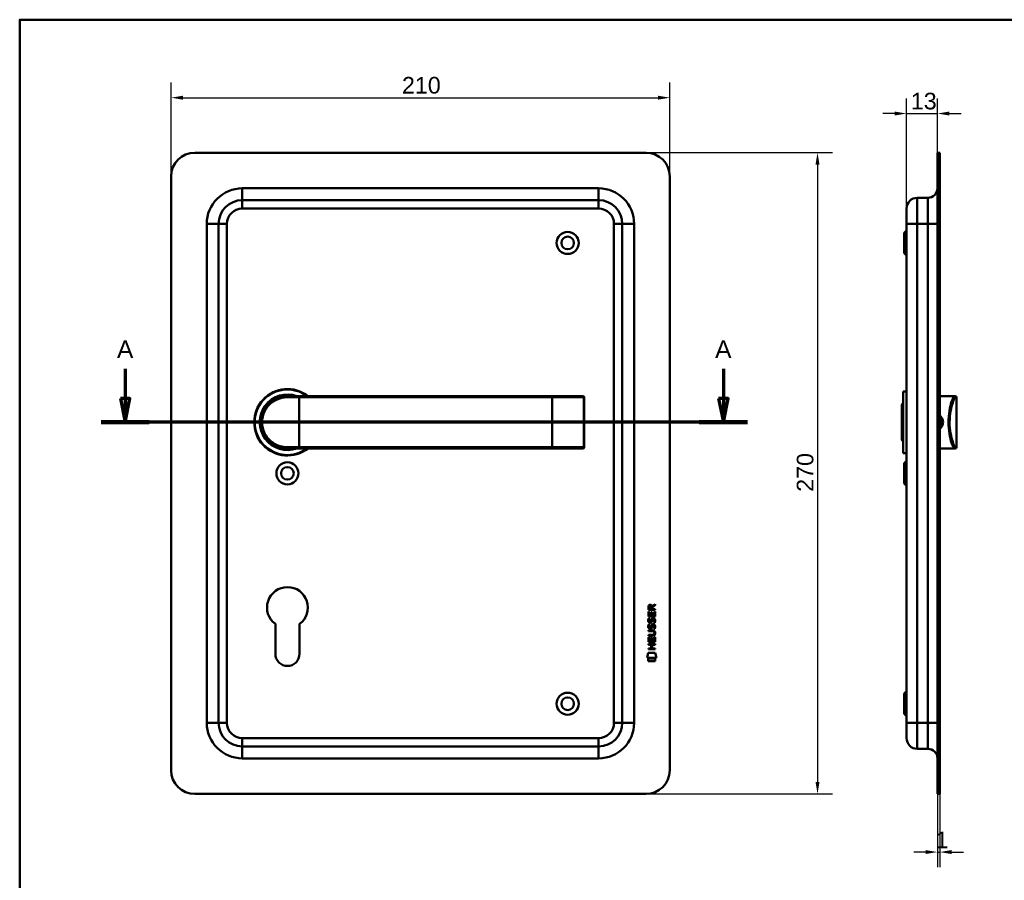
# Model space of a CAD drawing. Header units: millimetres. Extents: x 20 to 833, y 20 to 574.
# Tile 3 of 4: x 20 to 435, y 212 to 574. Entities that reach past the tile are written whole.
import ezdxf

# ---------------------------------------------------------------- set-up
doc = ezdxf.new("R2010")
doc.units = ezdxf.units.MM
doc.header["$LTSCALE"] = 2
for name, color, linetype, lineweight in [('Bemaßungen(DIN)', 7, 'Continuous', 25), ('Schnittansichtslinien(DIN)', 7, 'Continuous', 70), ('Sichtbare Kanten(DIN)', 7, 'Continuous', 50), ('Sichtbare tangentiale Kanten(DIN)', 7, 'Continuous', 50), ('Skizziergeometrie(DIN)', 7, 'Continuous', 50)]:
    doc.layers.add(name, color=color, linetype=linetype, lineweight=lineweight)
doc.styles.add('Aktuell-DINGroßer Text', font='arial.ttf')
doc.styles.add('STANDARD-DIN~0', font='arial.ttf')
doc.dimstyles.new('CAD-LAN', dxfattribs={"dimscale": 2, "dimtxt": 3.5, "dimasz": 2.5, "dimexe": 3.175, "dimexo": 0, "dimgap": 0.8, "dimtad": 1, "dimrnd": 1e-08, "dimtxsty": 'STANDARD-DIN~0', "dimcen": 0.09, "dimdle": 10, "dimclrd": 250, "dimclre": 250, "dimclrt": 250, "dimadec": 0, "dimazin": 2, "dimtfac": 1, "dimtmove": 0, "dimatfit": 3, "dimfxl": 1, "dimtolj": 1, "dimtzin": 0, "dimlwd": 25, "dimlwe": 25, "dimarcsym": 0})

# ---------------------------------------------------------------- blocks, each defined once
blk = doc.blocks.new('Ränder Standardrahmen')
at = {"layer": 'Skizziergeometrie(DIN)', "flags": 128}
blk.add_lwpolyline([(10, 10), (10, 287), (410, 287), (410, 10), (10, 10)], dxfattribs=at)
blk = doc.blocks.new('*D18')
at = {"layer": 'Bemaßungen(DIN)', "color": 250, "linetype": 'Continuous', "lineweight": 25, "true_color": 0x3f3f3f, "transparency": 16777216}
for p, q in [((393.44, 494.52), (393.44, 540.85)), ((406.44, 518.02), (406.44, 540.85)), ((388.44, 534.5), (383.44, 534.5)), ((393.44, 534.5), (406.44, 534.5)), ((411.44, 534.5), (416.44, 534.5))]:
    blk.add_line(p, q, dxfattribs=at)
at = {"layer": 'Bemaßungen(DIN)', "color": 250, "linetype": 'Continuous', "true_color": 0x3f3f3f, "transparency": 16777216}
for points in [[(388.44, 535.33), (388.44, 533.66), (393.44, 534.5)], [(411.44, 535.33), (411.44, 533.66), (406.44, 534.5)]]:
    blk.add_solid(points, dxfattribs=at)
at = {"layer": 'Defpoints', "color": 0, "linetype": 'Continuous', "transparency": 16777216}
for p in [(406.44, 534.5), (406.44, 518.02), (393.44, 494.52)]:
    blk.add_point(p, dxfattribs=at)
at = {"layer": 'Bemaßungen(DIN)', "color": 250, "linetype": 'Continuous', "lineweight": 25, "true_color": 0x3f3f3f, "transparency": 16777216, "insert": (395.26, 543.25), "char_height": 7, "attachment_point": 1, "style": 'STANDARD-DIN~0'}
blk.add_mtext('\\A1;13', dxfattribs=at)
blk = doc.blocks.new('*D19')
at = {"layer": 'Bemaßungen(DIN)', "color": 250, "linetype": 'Continuous', "lineweight": 25, "true_color": 0x3f3f3f, "transparency": 16777216}
for p, q in [((406.44, 248.02), (406.44, 217.21)), ((407.44, 248.02), (407.44, 217.21)), ((401.44, 223.56), (396.44, 223.56)), ((406.44, 223.56), (407.44, 223.56)), ((412.44, 223.56), (417.44, 223.56))]:
    blk.add_line(p, q, dxfattribs=at)
at = {"layer": 'Bemaßungen(DIN)', "color": 250, "linetype": 'Continuous', "true_color": 0x3f3f3f, "transparency": 16777216}
for points in [[(401.44, 224.4), (401.44, 222.73), (406.44, 223.56)], [(412.44, 224.4), (412.44, 222.73), (407.44, 223.56)]]:
    blk.add_solid(points, dxfattribs=at)
at = {"layer": 'Defpoints', "color": 0, "linetype": 'Continuous', "transparency": 16777216}
for p in [(406.44, 248.02), (407.44, 248.02), (407.44, 223.56)]:
    blk.add_point(p, dxfattribs=at)
at = {"layer": 'Bemaßungen(DIN)', "color": 250, "linetype": 'Continuous', "lineweight": 25, "true_color": 0x3f3f3f, "transparency": 16777216, "insert": (405.65, 232.19), "char_height": 7, "attachment_point": 1, "style": 'STANDARD-DIN~0'}
blk.add_mtext('\\A1;1', dxfattribs=at)
blk = doc.blocks.new('*D20')
at = {"layer": 'Bemaßungen(DIN)', "color": 250, "linetype": 'Continuous', "lineweight": 25, "true_color": 0x3f3f3f, "transparency": 16777216}
for p, q in [((283.75, 518.02), (362.3, 518.02)), ((355.95, 513.02), (355.95, 253.02)), ((283.75, 248.02), (362.3, 248.02))]:
    blk.add_line(p, q, dxfattribs=at)
at = {"layer": 'Bemaßungen(DIN)', "color": 250, "linetype": 'Continuous', "true_color": 0x3f3f3f, "transparency": 16777216}
for points in [[(355.12, 513.02), (356.78, 513.02), (355.95, 518.02)], [(355.12, 253.02), (356.78, 253.02), (355.95, 248.02)]]:
    blk.add_solid(points, dxfattribs=at)
at = {"layer": 'Defpoints', "color": 0, "linetype": 'Continuous', "transparency": 16777216}
for p in [(283.75, 518.02), (283.75, 248.02), (355.95, 248.02)]:
    blk.add_point(p, dxfattribs=at)
at = {"layer": 'Bemaßungen(DIN)', "color": 250, "linetype": 'Continuous', "lineweight": 25, "true_color": 0x3f3f3f, "transparency": 16777216, "insert": (347.2, 375.24), "char_height": 7, "attachment_point": 1, "rotation": 90, "style": 'STANDARD-DIN~0'}
blk.add_mtext('\\A1;270', dxfattribs=at)
blk = doc.blocks.new('*D21')
at = {"layer": 'Bemaßungen(DIN)', "color": 250, "linetype": 'Continuous', "lineweight": 25, "true_color": 0x3f3f3f, "transparency": 16777216}
for p, q in [((83.75, 508.02), (83.75, 547.51)), ((293.75, 508.02), (293.75, 547.51)), ((88.75, 541.16), (288.75, 541.16))]:
    blk.add_line(p, q, dxfattribs=at)
at = {"layer": 'Bemaßungen(DIN)', "color": 250, "linetype": 'Continuous', "true_color": 0x3f3f3f, "transparency": 16777216}
for points in [[(88.75, 541.99), (88.75, 540.32), (83.75, 541.16)], [(288.75, 541.99), (288.75, 540.32), (293.75, 541.16)]]:
    blk.add_solid(points, dxfattribs=at)
at = {"layer": 'Defpoints', "color": 0, "linetype": 'Continuous', "transparency": 16777216}
for p in [(293.75, 541.16), (83.75, 508.02), (293.75, 508.02)]:
    blk.add_point(p, dxfattribs=at)
at = {"layer": 'Bemaßungen(DIN)', "color": 250, "linetype": 'Continuous', "lineweight": 25, "true_color": 0x3f3f3f, "transparency": 16777216, "insert": (180.97, 549.91), "char_height": 7, "attachment_point": 1, "style": 'STANDARD-DIN~0'}
blk.add_mtext('\\A1;210', dxfattribs=at)
blk = doc.blocks.new('2DTransSchnitt0')
at = {"layer": 'Schnittansichtslinien(DIN)', "linetype": 'Continuous'}
for p, q in [((32.22, 213.47), (32.22, 207.26)), ((158.15, 213.47), (158.15, 207.26)), ((31.22, 207.26), (32.22, 202.26)), ((33.22, 207.26), (31.22, 207.26)), ((32.22, 207.26), (32.22, 202.26)), ((32.22, 202.26), (33.22, 207.26)), ((157.15, 207.26), (158.15, 202.26)), ((159.15, 207.26), (157.15, 207.26)), ((158.15, 207.26), (158.15, 202.26)), ((158.15, 202.26), (159.15, 207.26)), ((163.22, 202.26), (27.15, 202.26))]:
    blk.add_line(p, q, dxfattribs=at)
at = {"layer": 'Schnittansichtslinien(DIN)', "linetype": 'Continuous', "lineweight": 140}
for p, q in [((37.29, 202.26), (27.15, 202.26)), ((163.22, 202.26), (153.08, 202.26))]:
    blk.add_line(p, q, dxfattribs=at)
at = {"layer": 'Schnittansichtslinien(DIN)', "linetype": 'Continuous', "flags": 128}
for points in [[(31.22, 207.26), (32.22, 202.26), (33.22, 207.26), (31.22, 207.26)], [(157.15, 207.26), (158.15, 202.26), (159.15, 207.26), (157.15, 207.26)]]:
    blk.add_lwpolyline(points, dxfattribs=at)
at = {"layer": 'Schnittansichtslinien(DIN)'}
for points in [[(31.22, 207.26), (32.22, 202.26), (33.22, 207.26), (31.22, 207.26)], [(157.15, 207.26), (158.15, 202.26), (159.15, 207.26), (157.15, 207.26)]]:
    blk.add_solid(points, dxfattribs=at)
at = {"layer": 'Schnittansichtslinien(DIN)', "char_height": 3.73, "attachment_point": 7, "style": 'Aktuell-DINGroßer Text'}
for insert in [(30.47, 215.76), (156.4, 215.76)]:
    blk.add_mtext('A', dxfattribs=dict(at, insert=insert))

msp = doc.modelspace()

# ---------------------------------------------------------------- linework, layer by layer
at = {"layer": 'Sichtbare Kanten(DIN)'}
for p, q in [((283.747, 518.017), (93.747, 518.017)), ((407.444, 518.017), (406.444, 518.017)), ((406.444, 508.017), (406.444, 518.017)), ((407.444, 518.017), (407.444, 508.017)), ((83.747, 508.017), (83.747, 258.017)), ((293.747, 258.017), (293.747, 508.017)), ((406.444, 508.017), (406.444, 258.017)), ((407.444, 508.017), (407.444, 258.017)), ((263.747, 498.017), (113.747, 498.017)), ((402.444, 499.017), (397.944, 499.017)), ((393.444, 488.017), (393.444, 494.517)), ((103.747, 488.017), (103.747, 278.017)), ((273.747, 278.017), (273.747, 488.017)), ((392.444, 484.267), (393.444, 485.267)), ((393.444, 488.017), (393.444, 278.017)), ((392.444, 475.767), (392.444, 484.267)), ((392.444, 475.767), (393.444, 474.767)), ((132.13, 415.499), (132.13, 415.499)), ((132.747, 415.517), (137.747, 415.517)), ((244.247, 415.517), (137.747, 415.517)), ((257.121, 415.517), (244.247, 415.517)), ((257.121, 415.517), (257.14, 415.517)), ((257.64, 394.017), (257.64, 415.017)), ((391.944, 417.517), (391.944, 391.517)), ((391.944, 417.517), (393.444, 417.517)), ((407.444, 415.517), (411.944, 415.517)), ((411.944, 415.517), (413.656, 415.517)), ((413.656, 415.517), (413.944, 415.517)), ((414.444, 394.017), (414.444, 415.017)), ((391.444, 412.017), (391.944, 412.517)), ((391.444, 397.017), (391.444, 412.017)), ((391.444, 397.017), (391.944, 396.517)), ((137.747, 393.517), (132.747, 393.517)), ((137.747, 393.517), (244.247, 393.517)), ((244.247, 393.517), (257.121, 393.517)), ((257.14, 393.517), (257.121, 393.517)), ((391.944, 391.517), (393.444, 391.517)), ((407.444, 393.517), (411.944, 393.517)), ((411.944, 393.517), (413.656, 393.517)), ((413.944, 393.517), (413.656, 393.517)), ((392.444, 387.267), (393.444, 388.267)), ((392.444, 378.767), (392.444, 387.267)), ((392.444, 378.767), (393.444, 377.767)), ((286.393, 327.133), (287.589, 327.923)), ((287.589, 327.923), (287.588, 327.489)), ((284.726, 322.773), (284.728, 324.777)), ((284.728, 325.503), (284.731, 326.817)), ((287.587, 325.501), (284.728, 325.503)), ((284.728, 324.777), (285.076, 324.777)), ((285.076, 324.777), (285.075, 323.15)), ((285.079, 326.773), (285.078, 325.885)), ((285.078, 325.885), (286.096, 325.884)), ((285.969, 323.149), (285.971, 324.596)), ((285.971, 324.596), (286.319, 324.596)), ((286.096, 325.884), (286.097, 326.772)), ((286.319, 324.596), (286.318, 323.149)), ((287.588, 327.489), (286.446, 326.734)), ((286.446, 326.734), (286.446, 325.884)), ((286.446, 325.884), (287.587, 325.883)), ((287.237, 323.148), (287.238, 324.795)), ((287.238, 324.795), (287.586, 324.795)), ((287.586, 324.795), (287.585, 322.771)), ((287.587, 325.883), (287.587, 325.501)), ((127.647, 307.017), (127.647, 319.592)), ((137.847, 319.592), (137.847, 307.017)), ((287.585, 322.771), (284.726, 322.773)), ((284.896, 319.453), (285.235, 319.352)), ((284.898, 321.999), (285.237, 321.899)), ((285.075, 323.15), (285.969, 323.149)), ((285.094, 320.668), (285.102, 320.65)), ((285.778, 320.57), (285.789, 320.587)), ((286.318, 323.149), (287.237, 323.148)), ((286.826, 321.696), (286.815, 321.696)), ((284.721, 316.546), (284.721, 316.923)), ((284.721, 316.923), (286.367, 316.921)), ((286.391, 316.544), (284.721, 316.546)), ((285.092, 318.121), (285.099, 318.104)), ((285.776, 318.023), (285.787, 318.04)), ((286.824, 319.15), (286.813, 319.15)), ((287.271, 315.759), (287.271, 315.769)), ((284.715, 310.865), (284.716, 311.242)), ((284.716, 311.242), (287.574, 311.24)), ((284.718, 312.035), (284.719, 314.04)), ((287.576, 312.033), (284.718, 312.035)), ((284.719, 314.04), (285.068, 314.039)), ((284.72, 314.611), (284.72, 314.988)), ((284.72, 314.988), (286.39, 314.987)), ((286.365, 314.609), (284.72, 314.611)), ((285.068, 314.039), (285.066, 312.412)), ((285.066, 312.412), (285.961, 312.412)), ((285.961, 312.412), (285.962, 313.858)), ((285.962, 313.858), (286.311, 313.858)), ((286.311, 313.858), (286.309, 312.411)), ((286.309, 312.411), (287.228, 312.411)), ((287.228, 312.411), (287.229, 314.058)), ((287.229, 314.058), (287.578, 314.057)), ((287.574, 311.24), (287.574, 310.863)), ((287.578, 314.057), (287.576, 312.033)), ((284.183, 305.353), (284.642, 307.486)), ((284.642, 307.486), (287.648, 307.484)), ((284.714, 308.93), (284.714, 309.307)), ((284.714, 309.307), (285.957, 309.306)), ((287.572, 308.928), (284.714, 308.93)), ((285.958, 310.864), (284.715, 310.865)), ((285.957, 309.306), (285.958, 310.864)), ((286.315, 310.864), (286.314, 309.306)), ((286.314, 309.306), (287.573, 309.305)), ((287.574, 310.863), (286.315, 310.864)), ((287.573, 309.305), (287.572, 308.928)), ((287.648, 307.484), (288.098, 305.35)), ((288.098, 305.35), (284.183, 305.353)), ((284.641, 303.925), (284.642, 305.067)), ((287.638, 303.923), (284.641, 303.925)), ((284.642, 305.067), (287.639, 305.065)), ((287.639, 305.065), (287.638, 303.923)), ((392.444, 290.267), (393.444, 291.267)), ((392.444, 281.767), (392.444, 290.267)), ((392.444, 281.767), (393.444, 280.767)), ((393.444, 271.517), (393.444, 278.017)), ((113.747, 268.017), (263.747, 268.017)), ((402.444, 267.017), (397.944, 267.017)), ((406.444, 248.017), (406.444, 258.017)), ((407.444, 258.017), (407.444, 248.017)), ((93.747, 248.017), (283.747, 248.017)), ((406.444, 248.017), (407.444, 248.017))]:
    msp.add_line(p, q, dxfattribs=at)
for centre, radius in [((250.747, 480.017), 4.65), ((250.747, 480.017), 2.65), ((132.747, 383.017), 4.65), ((132.747, 383.017), 2.65), ((250.747, 286.017), 4.65), ((250.747, 286.017), 2.65)]:
    msp.add_circle(centre, radius, dxfattribs=at)
for centre, radius, start, end in [((93.747, 508.017), 10, 90, 180), ((283.747, 508.017), 10, 0, 90), ((402.444, 503.017), 4, 270, 0), ((113.747, 488.017), 10, 90, 180), ((263.747, 488.017), 10, 0, 90), ((397.944, 494.517), 4.5, 90, 180), ((132.747, 404.517), 14, 51.78679, 308.21321), ((132.747, 404.517), 13.8, 52.8542, 307.1458), ((132.747, 404.517), 11.7, 70.08028, 289.91972), ((132.747, 404.517), 11.6, 71.49137, 288.50863), ((132.747, 404.517), 11.5, 73.04257, 286.95743), ((132.747, 404.517), 11.3, 76.76803, 283.23197), ((120.424, 417.215), 8.678, 343.58855, 343.59762), ((130.515, 414.625), 0.85, 144.22686, 144.41082), ((130.515, 414.625), 0.85, 60.5317, 60.67321), ((257.14, 415.017), 0.5, 0, 90), ((413.944, 415.017), 0.5, 0, 90), ((120.424, 417.215), 8.678, 339.58557, 339.58805), ((257.14, 394.017), 0.5, 270, 0), ((413.944, 394.017), 0.5, 270, 0), ((132.747, 326.517), 8.6, 306.37184, 233.62816), ((132.747, 307.017), 5.1, 180, 0), ((113.747, 278.017), 10, 180, 270), ((263.747, 278.017), 10, 270, 0), ((397.944, 271.517), 4.5, 180, 270), ((402.444, 263.017), 4, 0, 90), ((93.747, 258.017), 10, 180, 270), ((283.747, 258.017), 10, 270, 0)]:
    msp.add_arc(centre, radius, start, end, dxfattribs=at)
for centre, major_axis, ratio, start_param, end_param in [((284.865, 325.919), (-1.242, -1.64), 0.5994938, 2.7365723, 3.5673799), ((286.258, 326), (0.976, -1.274), 0.5180415, 2.7627686, 3.7355131), ((286.36, 323.778), (-1.103, -3.296), 0.2312948, 5.9540546, 6.015014), ((285.84, 321.462), (-0.574, -1.004), 0.5438409, 5.8950231, 6.3553168), ((285.72, 320.594), (-0.098, -0.139), 0.3641716, 1.3429, 1.6509781), ((286.167, 320.009), (-0.839, -1.642), 0.4591024, 2.8345951, 3.3559829), ((286.444, 321.479), (-1.192, -3.54), 0.2215161, 5.9678979, 6.0270389), ((285.845, 318.924), (-0.583, -1.012), 0.541605, 5.8985019, 6.3563332), ((285.718, 318.048), (-0.098, -0.139), 0.3641716, 1.3429, 1.6509781), ((282.55, 319.292), (4.808, -4.323), 0.3742014, 5.888113, 6.6064523), ((282.546, 312.247), (4.814, 4.313), 0.3742661, 5.9599282, 6.6783921), ((263.838, 335.596), (23.266, -20.361), 0.1371339, 6.127502, 6.402435), ((286.166, 317.465), (-0.838, -1.64), 0.4594521, 2.8344186, 3.3561114)]:
    msp.add_ellipse(centre, major_axis=major_axis, ratio=ratio, start_param=start_param, end_param=end_param, dxfattribs=at)
for points, knots in [([(132.747, 415.517), (131.09, 415.517), (129.447, 415.137), (127.974, 414.428), (126.501, 413.718), (125.197, 412.683), (124.172, 411.407), (123.147, 410.131), (122.403, 408.612), (122.029, 406.994), (121.655, 405.376), (121.655, 403.656), (122.03, 402.038), (122.404, 400.421), (123.146, 398.903), (124.171, 397.627), (125.197, 396.351), (126.501, 395.316), (127.974, 394.606), (129.447, 393.897), (131.09, 393.517), (132.747, 393.517)], [-3.3432814, -3.3432814, -3.3432814, -3.3432814, -2.8656698, -2.8656698, -2.8656698, -2.3880581, -2.3880581, -2.3880581, -1.9104465, -1.9104465, -1.9104465, -1.4328349, -1.4328349, -1.4328349, -0.9552233, -0.9552233, -0.9552233, -0.4776116, -0.4776116, -0.4776116, 0, 0, 0, 0]), ([(407.441, 406.751), (407.897, 406.34), (408.228, 405.792), (408.367, 405.19), (408.468, 404.752), (408.468, 404.286), (408.368, 403.846), (408.267, 403.406), (408.066, 402.994), (407.788, 402.645), (407.684, 402.514), (407.568, 402.392), (407.443, 402.281)], [3.41810711, 3.41810711, 3.41810711, 3.41810711, 3.62583349, 3.62583349, 3.62583349, 3.77690989, 3.77690989, 3.77690989, 3.92798628, 3.92798628, 3.92798628, 3.98481417, 3.98481417, 3.98481417, 3.98481417]), ([(407.444, 401.722), (407.678, 401.901), (408.25, 402.472), (408.831, 403.708), (408.834, 405.644), (408.076, 406.82), (407.444, 407.31)], [-1.90104539, -1.90104539, -1.90104539, -1.90104539, -1.81291674, -1.66184035, -1.51076395, -1.27193278, -1.27193278, -1.27193278, -1.27193278]), ([(287.271, 315.769), (287.271, 315.816), (287.268, 315.862), (287.252, 315.998), (287.23, 316.085), (287.155, 316.236), (287.109, 316.297), (286.989, 316.403), (286.918, 316.443), (286.701, 316.527), (286.541, 316.544), (286.391, 316.544)], [0, 0, 0, 0, 0.01400423, 0.01400423, 0.0408947, 0.0408947, 0.06439039, 0.06439039, 0.08887549, 0.08887549, 0.13413559, 0.13413559, 0.13413559, 0.13413559])]:
    msp.add_open_spline(points, degree=3, knots=knots, dxfattribs=at)
for points in [[(284.731, 326.817), (284.745, 327.258), (284.977, 327.721), (285.59, 327.72)], [(286.097, 326.772), (286.097, 327.045), (286.01, 327.371), (285.594, 327.371)], [(284.774, 320.521), (284.684, 320.762), (284.655, 320.995), (284.697, 321.323)], [(284.695, 318.777), (284.713, 318.916), (284.754, 319.123), (284.825, 319.296)], [(284.697, 321.323), (284.715, 321.462), (284.756, 321.669), (284.827, 321.842)], [(285.334, 320.06), (285.11, 320.093), (284.881, 320.238), (284.774, 320.521)], [(284.825, 319.296), (284.844, 319.345), (284.896, 319.453), (284.896, 319.453)], [(284.827, 321.842), (284.846, 321.892), (284.898, 321.999), (284.898, 321.999)], [(285.082, 321.434), (285.018, 321.182), (285.011, 320.958), (285.07, 320.742)], [(285.235, 319.352), (285.235, 319.352), (285.115, 319.026), (285.08, 318.888)], [(285.237, 321.899), (285.237, 321.899), (285.117, 321.572), (285.082, 321.434)], [(285.306, 320.438), (285.453, 320.378), (285.642, 320.414), (285.747, 320.528)], [(285.488, 320.047), (285.388, 320.049), (285.367, 320.055), (285.334, 320.06)], [(286.116, 320.412), (286.001, 320.202), (285.806, 320.043), (285.488, 320.047)], [(285.789, 320.587), (285.858, 320.696), (285.915, 320.86), (285.97, 321.105)], [(285.968, 318.559), (286.052, 318.926), (286.154, 319.138), (286.295, 319.305)], [(285.97, 321.105), (286.054, 321.473), (286.156, 321.684), (286.297, 321.852)], [(286.309, 320.955), (286.254, 320.715), (286.192, 320.55), (286.116, 320.412)], [(286.295, 319.305), (286.388, 319.415), (286.518, 319.488), (286.698, 319.512)], [(286.297, 321.852), (286.39, 321.962), (286.52, 322.034), (286.7, 322.058)], [(286.358, 321.153), (286.35, 321.123), (286.31, 320.957), (286.309, 320.955)], [(286.544, 321.578), (286.473, 321.49), (286.412, 321.352), (286.358, 321.153)], [(286.815, 321.696), (286.693, 321.696), (286.618, 321.664), (286.544, 321.578)], [(286.698, 319.512), (286.985, 319.55), (287.268, 319.45), (287.462, 319.133)], [(286.7, 322.058), (286.987, 322.097), (287.27, 321.996), (287.464, 321.68)], [(287.019, 320.114), (287.019, 320.114), (287.173, 320.368), (287.232, 320.652)], [(287.387, 320.027), (287.367, 320.031), (287.019, 320.113), (287.019, 320.114)], [(287.232, 320.652), (287.301, 320.985), (287.301, 321.261), (287.195, 321.459)], [(287.612, 320.745), (287.582, 320.414), (287.424, 320.084), (287.387, 320.027)], [(287.464, 321.68), (287.574, 321.499), (287.627, 321.28), (287.627, 321.011)], [(287.627, 321.011), (287.627, 320.926), (287.62, 320.84), (287.612, 320.745)], [(284.772, 317.974), (284.682, 318.215), (284.653, 318.448), (284.695, 318.777)], [(285.332, 317.514), (285.108, 317.547), (284.879, 317.692), (284.772, 317.974)], [(285.08, 318.888), (285.016, 318.635), (285.009, 318.411), (285.068, 318.195)], [(285.304, 317.891), (285.451, 317.831), (285.64, 317.867), (285.745, 317.982)], [(285.486, 317.501), (285.386, 317.502), (285.365, 317.509), (285.332, 317.514)], [(286.114, 317.865), (285.999, 317.656), (285.804, 317.497), (285.486, 317.501)], [(285.787, 318.04), (285.856, 318.15), (285.913, 318.313), (285.968, 318.559)], [(286.307, 318.408), (286.252, 318.168), (286.19, 318.003), (286.114, 317.865)], [(286.356, 318.607), (286.348, 318.577), (286.308, 318.411), (286.307, 318.408)], [(286.542, 319.032), (286.471, 318.943), (286.41, 318.805), (286.356, 318.607)], [(286.813, 319.15), (286.691, 319.15), (286.616, 319.117), (286.542, 319.032)], [(287.017, 317.567), (287.017, 317.567), (287.171, 317.821), (287.23, 318.106)], [(287.385, 317.48), (287.365, 317.485), (287.017, 317.567), (287.017, 317.567)], [(287.23, 318.106), (287.299, 318.439), (287.299, 318.715), (287.193, 318.912)], [(287.61, 318.199), (287.58, 317.868), (287.422, 317.538), (287.385, 317.48)], [(287.462, 319.133), (287.572, 318.953), (287.625, 318.734), (287.625, 318.464)], [(287.625, 318.464), (287.625, 318.379), (287.618, 318.293), (287.61, 318.199)]]:
    msp.add_open_spline(points, degree=3, dxfattribs=at)
at = {"layer": 'Sichtbare tangentiale Kanten(DIN)'}
for p, q in [((406.444, 508.017), (407.444, 508.017)), ((113.747, 503.017), (263.747, 503.017)), ((113.747, 503.017), (113.747, 498.017)), ((263.747, 503.017), (263.747, 498.017)), ((113.747, 494.517), (113.747, 498.017)), ((263.747, 494.517), (263.747, 498.017)), ((397.944, 499.017), (397.944, 488.017)), ((402.444, 488.017), (402.444, 499.017)), ((263.747, 494.517), (113.747, 494.517)), ((98.747, 278.017), (98.747, 488.017)), ((98.747, 488.017), (103.747, 488.017)), ((107.247, 488.017), (103.747, 488.017)), ((107.247, 488.017), (107.247, 278.017)), ((270.247, 488.017), (273.747, 488.017)), ((270.247, 278.017), (270.247, 488.017)), ((278.747, 488.017), (273.747, 488.017)), ((278.747, 488.017), (278.747, 278.017)), ((397.944, 488.017), (393.444, 488.017)), ((402.444, 488.017), (397.944, 488.017)), ((397.944, 278.017), (397.944, 488.017)), ((402.444, 488.017), (402.444, 278.017)), ((402.444, 488.017), (406.444, 488.017)), ((137.747, 415.017), (132.689, 415.017)), ((137.747, 415.517), (137.747, 415.017)), ((137.747, 415.017), (244.247, 415.017)), ((137.747, 394.017), (137.747, 415.017)), ((244.247, 415.517), (244.247, 415.017)), ((244.247, 394.017), (244.247, 415.017)), ((244.247, 415.017), (257.601, 415.017)), ((257.601, 415.017), (257.601, 394.017)), ((257.64, 415.017), (257.601, 415.017)), ((414.444, 415.017), (414.153, 415.017)), ((132.689, 394.017), (137.747, 394.017)), ((244.247, 394.017), (137.747, 394.017)), ((137.747, 393.517), (137.747, 394.017)), ((244.247, 393.517), (244.247, 394.017)), ((257.601, 394.017), (244.247, 394.017)), ((257.601, 394.017), (257.64, 394.017)), ((414.153, 394.017), (414.444, 394.017)), ((98.747, 278.017), (103.747, 278.017)), ((107.247, 278.017), (103.747, 278.017)), ((270.247, 278.017), (273.747, 278.017)), ((278.747, 278.017), (273.747, 278.017)), ((397.944, 278.017), (393.444, 278.017)), ((397.944, 278.017), (397.944, 267.017)), ((402.444, 278.017), (397.944, 278.017)), ((402.444, 267.017), (402.444, 278.017)), ((402.444, 278.017), (406.444, 278.017)), ((113.747, 268.017), (113.747, 271.517)), ((113.747, 271.517), (263.747, 271.517)), ((263.747, 271.517), (263.747, 268.017)), ((113.747, 268.017), (113.747, 263.017)), ((263.747, 263.017), (263.747, 268.017)), ((263.747, 263.017), (113.747, 263.017)), ((407.444, 258.017), (406.444, 258.017))]:
    msp.add_line(p, q, dxfattribs=at)
for centre, radius, start, end in [((113.747, 488.017), 15, 90, 180), ((263.747, 488.017), 15, 0, 90), ((113.747, 488.017), 6.5, 90, 180), ((263.747, 488.017), 6.5, 0, 90), ((113.747, 278.017), 15, 180, 270), ((113.747, 278.017), 6.5, 180, 270), ((263.747, 278.017), 6.5, 270, 0), ((263.747, 278.017), 15, 270, 0)]:
    msp.add_arc(centre, radius, start, end, dxfattribs=at)
for centre, major_axis, ratio, start_param, end_param in [((132.747, 415.017), (0, 0.5), 0.1145038, 0, 1.5707963), ((257.121, 415.017), (0, 0.5), 0.9612617, 4.712389, 6.2831853), ((413.656, 415.017), (0, 0.5), 0.9934228, 4.712389, 6.2831853), ((132.747, 394.017), (0, -0.5), 0.1145038, 4.712389, 6.2831853), ((257.121, 394.017), (0, -0.5), 0.9612617, 0, 1.5707963), ((413.656, 394.017), (0, -0.5), 0.9934228, 0, 1.5707963)]:
    msp.add_ellipse(centre, major_axis=major_axis, ratio=ratio, start_param=start_param, end_param=end_param, dxfattribs=at)
for points, knots in [([(132.689, 394.017), (131.09, 394.017), (129.504, 394.381), (128.081, 395.057), (126.659, 395.733), (125.4, 396.722), (124.41, 397.94), (123.42, 399.159), (122.699, 400.606), (122.34, 402.151), (121.981, 403.695), (121.982, 405.337), (122.342, 406.882), (122.702, 408.427), (123.421, 409.875), (124.411, 411.094), (125.4, 412.312), (126.659, 413.301), (128.082, 413.977), (129.504, 414.653), (131.09, 415.017), (132.689, 415.017)], [0, 0, 0, 0, 0.4776116, 0.4776116, 0.4776116, 0.9552233, 0.9552233, 0.9552233, 1.4328349, 1.4328349, 1.4328349, 1.9104465, 1.9104465, 1.9104465, 2.3880581, 2.3880581, 2.3880581, 2.8656698, 2.8656698, 2.8656698, 3.3432814, 3.3432814, 3.3432814, 3.3432814]), ([(413.656, 415.517), (413.474, 415.517), (413.2, 415.137), (412.885, 414.428), (412.57, 413.718), (412.215, 412.683), (411.905, 411.407), (411.596, 410.131), (411.333, 408.612), (411.201, 406.994), (411.069, 405.376), (411.068, 403.656), (411.2, 402.038), (411.331, 400.421), (411.595, 398.903), (411.905, 397.627), (412.215, 396.351), (412.57, 395.316), (412.885, 394.606), (413.2, 393.897), (413.474, 393.517), (413.656, 393.517)], [-3.3432814, -3.3432814, -3.3432814, -3.3432814, -2.8656698, -2.8656698, -2.8656698, -2.3880581, -2.3880581, -2.3880581, -1.9104465, -1.9104465, -1.9104465, -1.4328349, -1.4328349, -1.4328349, -0.9552233, -0.9552233, -0.9552233, -0.4776116, -0.4776116, -0.4776116, 0, 0, 0, 0]), ([(414.153, 394.017), (413.969, 394.017), (413.692, 394.381), (413.373, 395.057), (413.054, 395.733), (412.695, 396.722), (412.382, 397.94), (412.068, 399.159), (411.803, 400.606), (411.669, 402.151), (411.535, 403.695), (411.536, 405.337), (411.67, 406.882), (411.804, 408.427), (412.069, 409.875), (412.382, 411.094), (412.695, 412.312), (413.054, 413.301), (413.373, 413.977), (413.692, 414.653), (413.969, 415.017), (414.153, 415.017)], [0, 0, 0, 0, 0.4776116, 0.4776116, 0.4776116, 0.9552233, 0.9552233, 0.9552233, 1.4328349, 1.4328349, 1.4328349, 1.9104465, 1.9104465, 1.9104465, 2.3880581, 2.3880581, 2.3880581, 2.8656698, 2.8656698, 2.8656698, 3.3432814, 3.3432814, 3.3432814, 3.3432814])]:
    msp.add_open_spline(points, degree=3, knots=knots, dxfattribs=at)

# ---------------------------------------------------------------- block references
at = {"xscale": 2, "yscale": 2, "zscale": 2}
msp.add_blockref('Ränder Standardrahmen', (0, 0), dxfattribs=at)
at = {"layer": 'Schnittansichtslinien(DIN)', "xscale": 2, "yscale": 2, "zscale": 2}
msp.add_blockref('2DTransSchnitt0', (0, 0), dxfattribs=at)

# ---------------------------------------------------------------- dimensions: what is measured, and where the dimension line sits
at = {"layer": 'Bemaßungen(DIN)', "color": 250, "linetype": 'Continuous', "lineweight": 25, "true_color": 0x3f3f3f}
for base, p1, p2, angle, override, picture, middle in [((293.747, 541.158), (83.747, 508.017), (293.747, 508.017), 180, {"dimgap": 0.8, "dimdec": 2, "dimtol": 0, "dimlim": 0, "dimtp": 0, "dimtm": 0, "dimtdec": 2, "dimtofl": 0, "dimatfit": 1}, '*D21', (188.747, 541.158)), ((406.444, 534.497), (393.444, 494.517), (406.444, 518.017), 180, {"dimgap": 0.8, "dimdec": 2, "dimtol": 0, "dimlim": 0, "dimtp": 0, "dimtm": 0, "dimtdec": 2, "dimtofl": 1, "dimatfit": 1}, '*D18', (399.944, 534.497)), ((355.95, 248.017), (283.747, 518.017), (283.747, 248.017), 90, {"dimgap": 0.8, "dimdec": 2, "dimtol": 0, "dimlim": 0, "dimtp": 0, "dimtm": 0, "dimtdec": 2, "dimtofl": 0, "dimatfit": 1}, '*D20', (355.95, 383.017)), ((407.444, 223.562), (406.444, 248.017), (407.444, 248.017), 180, {"dimgap": 0.8, "dimdec": 2, "dimtol": 0, "dimlim": 0, "dimtp": 0, "dimtm": 0, "dimtdec": 2, "dimtofl": 1, "dimatfit": 1}, '*D19', (406.944, 223.562))]:
    dim = msp.add_linear_dim(base=base, p1=p1, p2=p2, angle=angle, dimstyle='CAD-LAN', override=override, dxfattribs=at)
    dim.commit()
    dim.dimension.update_dxf_attribs({"geometry": picture, "text_midpoint": middle, "dimtype": 160})

doc.saveas('drawing.dxf')
